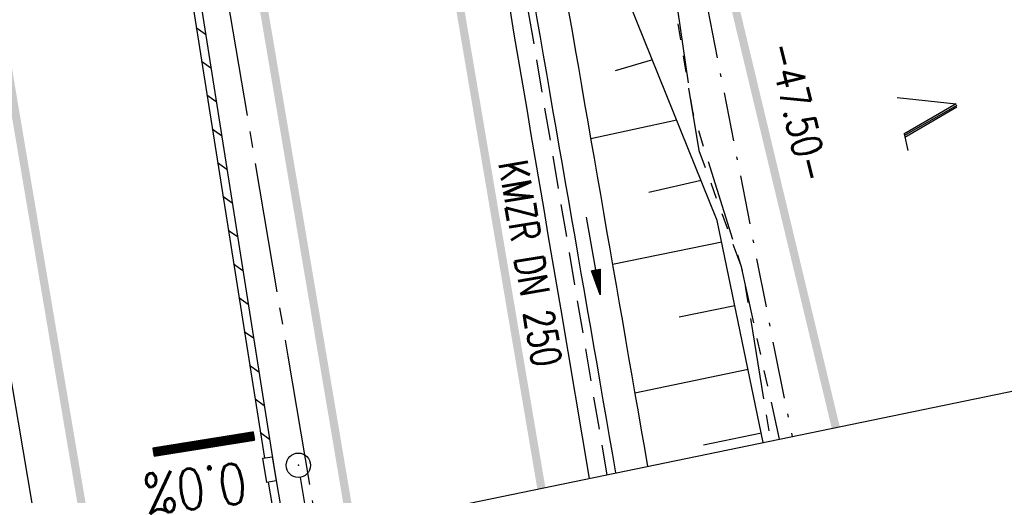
# Model space of a CAD drawing. Extents: x 447045 to 447634, y 442020 to 443192.
# Tile 26 of 82: x 447438 to 447499, y 442052 to 442082. Entities that reach past the tile are written whole.
import ezdxf
from ezdxf.enums import TextEntityAlignment as Align

# ---------------------------------------------------------------- set-up
doc = ezdxf.new("R2010")
doc.units = 0
doc.header["$LTSCALE"] = 2
doc.header["$MEASUREMENT"] = 0
for name, pattern in [('ACHSE', [5.5, 4, -0.5, 0.5, -0.5]), ('AUSGEZOGEN', [0]), ('BAB-FM2', [2.6, 1.5, -0.5, 0.1, -0.5]), ('GESTRICH-X2', [1.5, 1, -0.5]), ('PHANTOMX2', [5, 2.5, -0.5, 0.5, -0.5, 0.5, -0.5])]:
    doc.linetypes.add(name, pattern=pattern)
doc.layers.get('0').update_dxf_attribs({"linetype": 'AUSGEZOGEN'})
for name, color, linetype in [('207-ABSTAND', 8, 'AUSGEZOGEN'), ('207-GRENZL-BAB', 7, 'AUSGEZOGEN'), ('ACHSETOP', 250, 'ACHSE'), ('BAB_FM', 5, 'BAB-FM2'), ('BOESCHG', 250, 'AUSGEZOGEN'), ('FBRTOP', 250, 'AUSGEZOGEN'), ('GEF', 1, 'AUSGEZOGEN'), ('KANAL', 7, 'GESTRICH-X2'), ('Lichtwellenleiter COLT', 46, 'PHANTOMX2'), ('Lichtwellenleiter GLH', 46, 'PHANTOMX2'), ('MULDE', 250, 'AUSGEZOGEN'), ('PFEIL', 7, 'CONTINUOUS'), ('Planeinteilung', 250, 'CONTINUOUS'), ('SCHLITZRINNE', 200, 'AUSGEZOGEN'), ('SCHSYMBOL', 200, 'AUSGEZOGEN'), ('TEXTO', 4, 'CONTINUOUS'), ('WALD', 8, 'AUSGEZOGEN')]:
    doc.layers.add(name, color=color, linetype=linetype)
doc.styles.add('ROMANS', font='romans.shx', dxfattribs={"width": 0.8})

# ---------------------------------------------------------------- blocks, each defined once
blk = doc.blocks.new('*X39')
at = {"color": 0}
for p, q in [((75.476, 275.596), (75.966, 276.086)), ((75.476, 275.605), (75.957, 276.086)), ((75.476, 275.614), (75.948, 276.086)), ((75.476, 275.622), (75.939, 276.086)), ((75.476, 275.631), (75.93, 276.086)), ((75.476, 275.64), (75.921, 276.086)), ((75.476, 275.649), (75.913, 276.086)), ((75.476, 275.658), (75.904, 276.086)), ((75.476, 275.667), (75.895, 276.086)), ((75.476, 275.675), (75.886, 276.086)), ((75.476, 275.684), (75.877, 276.086)), ((75.476, 275.693), (75.868, 276.086)), ((75.476, 275.702), (75.86, 276.086)), ((75.476, 275.711), (75.851, 276.086)), ((75.476, 275.72), (75.842, 276.086)), ((75.476, 275.728), (75.833, 276.086)), ((75.476, 275.737), (75.824, 276.086)), ((75.476, 275.746), (75.815, 276.086)), ((75.476, 275.755), (75.807, 276.086)), ((75.476, 275.764), (75.798, 276.086)), ((75.476, 275.773), (75.789, 276.086)), ((75.476, 275.781), (75.78, 276.086)), ((75.476, 275.79), (75.771, 276.086)), ((75.476, 275.799), (75.762, 276.086)), ((75.476, 275.808), (75.754, 276.086)), ((75.476, 275.817), (75.745, 276.086)), ((75.476, 275.826), (75.736, 276.086)), ((75.476, 275.834), (75.727, 276.086)), ((75.476, 275.843), (75.718, 276.086)), ((75.476, 275.852), (75.709, 276.086)), ((75.476, 275.861), (75.7, 276.086)), ((75.476, 275.87), (75.692, 276.086)), ((75.476, 275.879), (75.683, 276.086)), ((75.476, 275.888), (75.674, 276.086)), ((75.476, 275.896), (75.665, 276.086)), ((75.476, 275.905), (75.656, 276.086)), ((75.476, 275.914), (75.647, 276.086)), ((75.476, 275.923), (75.639, 276.086)), ((75.476, 275.932), (75.63, 276.086)), ((75.476, 275.941), (75.621, 276.086)), ((75.476, 275.949), (75.612, 276.086)), ((75.476, 275.958), (75.603, 276.086)), ((75.476, 275.967), (75.594, 276.086)), ((75.476, 275.976), (75.586, 276.086)), ((75.476, 275.985), (75.577, 276.086)), ((75.476, 275.994), (75.568, 276.086)), ((75.476, 276.002), (75.559, 276.086)), ((75.476, 276.011), (75.55, 276.086)), ((75.476, 276.02), (75.541, 276.086)), ((75.476, 276.029), (75.533, 276.086)), ((75.476, 276.038), (75.524, 276.086)), ((75.476, 276.047), (75.515, 276.086)), ((75.476, 276.055), (75.506, 276.086)), ((75.476, 276.064), (75.497, 276.086)), ((75.476, 276.073), (75.488, 276.086)), ((75.476, 275.587), (75.973, 276.084)), ((75.476, 275.578), (75.973, 276.075)), ((75.476, 275.569), (75.973, 276.067)), ((75.476, 275.56), (75.973, 276.058)), ((75.476, 275.552), (75.973, 276.049)), ((75.476, 275.543), (75.973, 276.04)), ((75.476, 275.534), (75.973, 276.031)), ((75.476, 275.525), (75.973, 276.022)), ((75.476, 275.516), (75.973, 276.014)), ((75.476, 275.507), (75.973, 276.005)), ((75.476, 275.499), (75.973, 275.996)), ((75.476, 275.49), (75.973, 275.987)), ((75.476, 275.481), (75.973, 275.978)), ((75.476, 275.472), (75.973, 275.969)), ((75.476, 275.463), (75.973, 275.961)), ((75.476, 275.454), (75.973, 275.952)), ((75.476, 275.446), (75.973, 275.943)), ((75.476, 275.437), (75.973, 275.934)), ((75.476, 275.428), (75.973, 275.925)), ((75.476, 275.419), (75.973, 275.916)), ((75.476, 275.41), (75.973, 275.907)), ((75.476, 275.401), (75.973, 275.899)), ((75.476, 275.393), (75.973, 275.89)), ((75.476, 275.384), (75.973, 275.881)), ((75.476, 275.375), (75.973, 275.872)), ((75.476, 275.366), (75.973, 275.863)), ((75.476, 275.357), (75.973, 275.854)), ((75.476, 275.348), (75.973, 275.846)), ((75.476, 275.34), (75.973, 275.837)), ((75.476, 275.331), (75.973, 275.828)), ((75.476, 275.322), (75.973, 275.819)), ((75.476, 275.313), (75.973, 275.81)), ((75.476, 275.304), (75.973, 275.801)), ((75.476, 275.295), (75.973, 275.793)), ((75.476, 275.286), (75.973, 275.784)), ((75.476, 275.278), (75.973, 275.775)), ((75.476, 275.269), (75.973, 275.766)), ((75.476, 275.26), (75.973, 275.757)), ((75.476, 275.251), (75.973, 275.748)), ((75.476, 275.242), (75.973, 275.74)), ((75.476, 275.233), (75.973, 275.731)), ((75.476, 275.225), (75.973, 275.722)), ((75.476, 275.216), (75.973, 275.713)), ((75.476, 275.207), (75.973, 275.704)), ((75.476, 275.198), (75.973, 275.695)), ((75.476, 275.189), (75.973, 275.687)), ((75.476, 275.18), (75.973, 275.678)), ((75.476, 275.172), (75.973, 275.669)), ((75.476, 275.163), (75.973, 275.66)), ((75.476, 275.154), (75.973, 275.651)), ((75.476, 275.145), (75.973, 275.642)), ((75.476, 275.136), (75.973, 275.633)), ((75.476, 275.127), (75.973, 275.625)), ((75.476, 275.119), (75.973, 275.616)), ((75.476, 275.11), (75.973, 275.607)), ((75.476, 275.101), (75.973, 275.598)), ((75.476, 275.092), (75.973, 275.589)), ((75.476, 275.083), (75.973, 275.58)), ((75.476, 275.074), (75.973, 275.572)), ((75.476, 275.066), (75.973, 275.563)), ((75.476, 275.057), (75.973, 275.554)), ((75.476, 275.048), (75.973, 275.545)), ((75.476, 275.039), (75.973, 275.536)), ((75.476, 275.03), (75.973, 275.527)), ((75.476, 275.021), (75.973, 275.519)), ((75.476, 275.012), (75.973, 275.51)), ((75.476, 275.004), (75.973, 275.501)), ((75.476, 274.995), (75.973, 275.492)), ((75.476, 274.986), (75.973, 275.483)), ((75.476, 274.977), (75.973, 275.474)), ((75.476, 274.968), (75.973, 275.466)), ((75.476, 274.959), (75.973, 275.457)), ((75.476, 274.951), (75.973, 275.448)), ((75.476, 274.942), (75.973, 275.439)), ((75.476, 274.933), (75.973, 275.43)), ((75.476, 274.924), (75.973, 275.421)), ((75.476, 274.915), (75.973, 275.413)), ((75.476, 274.906), (75.973, 275.404)), ((75.476, 274.898), (75.973, 275.395)), ((75.476, 274.889), (75.973, 275.386)), ((75.476, 274.88), (75.973, 275.377)), ((75.476, 274.871), (75.973, 275.368)), ((75.476, 274.862), (75.973, 275.359)), ((75.476, 274.853), (75.973, 275.351)), ((75.476, 274.845), (75.973, 275.342)), ((75.476, 274.836), (75.973, 275.333)), ((75.476, 274.827), (75.973, 275.324)), ((75.476, 274.818), (75.973, 275.315)), ((75.476, 274.809), (75.973, 275.306)), ((75.476, 274.8), (75.973, 275.298)), ((75.476, 274.792), (75.973, 275.289)), ((75.476, 274.783), (75.973, 275.28)), ((75.476, 274.774), (75.973, 275.271)), ((75.476, 274.765), (75.973, 275.262)), ((75.476, 274.756), (75.973, 275.253)), ((75.476, 274.747), (75.973, 275.245)), ((75.476, 274.738), (75.973, 275.236)), ((75.476, 274.73), (75.973, 275.227)), ((75.476, 274.721), (75.973, 275.218)), ((75.476, 274.712), (75.973, 275.209)), ((75.476, 274.703), (75.973, 275.2)), ((75.476, 274.694), (75.973, 275.192)), ((75.476, 274.685), (75.973, 275.183)), ((75.476, 274.677), (75.973, 275.174)), ((75.476, 274.668), (75.973, 275.165)), ((75.476, 274.659), (75.973, 275.156)), ((75.476, 274.65), (75.973, 275.147)), ((75.476, 274.641), (75.973, 275.139)), ((75.476, 274.632), (75.973, 275.13)), ((75.476, 274.624), (75.973, 275.121)), ((75.476, 274.615), (75.973, 275.112)), ((75.476, 274.606), (75.973, 275.103)), ((75.476, 274.597), (75.973, 275.094)), ((75.476, 274.588), (75.973, 275.085)), ((75.476, 274.579), (75.973, 275.077)), ((75.476, 274.571), (75.973, 275.068)), ((75.476, 274.562), (75.973, 275.059)), ((75.476, 274.553), (75.973, 275.05)), ((75.476, 274.544), (75.973, 275.041)), ((75.476, 274.535), (75.973, 275.032)), ((75.476, 274.526), (75.973, 275.024)), ((75.476, 274.518), (75.973, 275.015)), ((75.476, 274.509), (75.973, 275.006)), ((75.476, 274.5), (75.973, 274.997)), ((75.476, 274.491), (75.973, 274.988)), ((75.476, 274.482), (75.973, 274.979)), ((75.476, 274.473), (75.973, 274.971)), ((75.476, 274.464), (75.973, 274.962)), ((75.476, 274.456), (75.973, 274.953)), ((75.476, 274.447), (75.973, 274.944)), ((75.476, 274.438), (75.973, 274.935)), ((75.476, 274.429), (75.973, 274.926)), ((75.476, 274.42), (75.973, 274.918)), ((75.476, 274.411), (75.973, 274.909)), ((75.476, 274.403), (75.973, 274.9)), ((75.476, 274.394), (75.973, 274.891)), ((75.476, 274.385), (75.973, 274.882)), ((75.476, 274.376), (75.973, 274.873)), ((75.476, 274.367), (75.973, 274.865)), ((75.476, 274.358), (75.973, 274.856)), ((75.476, 274.35), (75.973, 274.847)), ((75.476, 274.341), (75.973, 274.838)), ((75.476, 274.332), (75.973, 274.829)), ((75.476, 274.323), (75.973, 274.82)), ((75.476, 274.314), (75.973, 274.811)), ((75.476, 274.305), (75.973, 274.803)), ((75.476, 274.297), (75.973, 274.794)), ((75.476, 274.288), (75.973, 274.785)), ((75.476, 274.279), (75.973, 274.776)), ((75.476, 274.27), (75.973, 274.767)), ((75.476, 274.261), (75.973, 274.758)), ((75.476, 274.252), (75.973, 274.75)), ((75.476, 274.243), (75.973, 274.741)), ((75.476, 274.235), (75.973, 274.732)), ((75.476, 274.226), (75.973, 274.723)), ((75.476, 274.217), (75.973, 274.714)), ((75.476, 274.208), (75.973, 274.705)), ((75.476, 274.199), (75.973, 274.697)), ((75.476, 274.19), (75.973, 274.688)), ((75.476, 274.182), (75.973, 274.679)), ((75.476, 274.173), (75.973, 274.67)), ((75.476, 274.164), (75.973, 274.661)), ((75.476, 274.155), (75.973, 274.652)), ((75.476, 274.146), (75.973, 274.644)), ((75.476, 274.137), (75.973, 274.635)), ((75.476, 274.129), (75.973, 274.626)), ((75.476, 274.12), (75.973, 274.617)), ((75.476, 274.111), (75.973, 274.608)), ((75.476, 274.102), (75.973, 274.599)), ((75.476, 274.093), (75.973, 274.59)), ((75.476, 274.084), (75.973, 274.582)), ((75.476, 274.076), (75.973, 274.573)), ((75.476, 274.067), (75.973, 274.564)), ((75.476, 274.058), (75.973, 274.555)), ((75.476, 274.049), (75.973, 274.546)), ((75.476, 274.04), (75.973, 274.537)), ((75.476, 274.031), (75.973, 274.529)), ((75.476, 274.023), (75.973, 274.52)), ((75.476, 274.014), (75.973, 274.511)), ((75.476, 274.005), (75.973, 274.502)), ((75.476, 273.996), (75.973, 274.493)), ((75.476, 273.987), (75.973, 274.484)), ((75.476, 273.978), (75.973, 274.476)), ((75.476, 273.969), (75.973, 274.467)), ((75.476, 273.961), (75.973, 274.458)), ((75.476, 273.952), (75.973, 274.449)), ((75.476, 273.943), (75.973, 274.44)), ((75.476, 273.934), (75.973, 274.431)), ((75.476, 273.925), (75.973, 274.423)), ((75.476, 273.916), (75.973, 274.414)), ((75.476, 273.908), (75.973, 274.405)), ((75.476, 273.899), (75.973, 274.396)), ((75.476, 273.89), (75.973, 274.387)), ((75.476, 273.881), (75.973, 274.378)), ((75.476, 273.872), (75.973, 274.37)), ((75.476, 273.863), (75.973, 274.361)), ((75.476, 273.855), (75.973, 274.352)), ((75.476, 273.846), (75.973, 274.343)), ((75.476, 273.837), (75.973, 274.334)), ((75.476, 273.828), (75.973, 274.325)), ((75.476, 273.819), (75.973, 274.316)), ((75.476, 273.81), (75.973, 274.308)), ((75.476, 273.802), (75.973, 274.299)), ((75.476, 273.793), (75.973, 274.29)), ((75.476, 273.784), (75.973, 274.281)), ((75.476, 273.775), (75.973, 274.272)), ((75.476, 273.766), (75.973, 274.263)), ((75.476, 273.757), (75.973, 274.255)), ((75.476, 273.749), (75.973, 274.246)), ((75.476, 273.74), (75.973, 274.237)), ((75.476, 273.731), (75.973, 274.228)), ((75.476, 273.722), (75.973, 274.219)), ((75.476, 273.713), (75.973, 274.21)), ((75.476, 273.704), (75.973, 274.202)), ((75.476, 273.695), (75.973, 274.193)), ((75.476, 273.687), (75.973, 274.184)), ((75.476, 273.678), (75.973, 274.175)), ((75.476, 273.669), (75.973, 274.166)), ((75.476, 273.66), (75.973, 274.157)), ((75.476, 273.651), (75.973, 274.149)), ((75.476, 273.642), (75.973, 274.14)), ((75.476, 273.634), (75.973, 274.131)), ((75.476, 273.625), (75.973, 274.122)), ((75.476, 273.616), (75.973, 274.113)), ((75.476, 273.607), (75.973, 274.104)), ((75.476, 273.598), (75.973, 274.096)), ((75.476, 273.589), (75.973, 274.087)), ((75.476, 273.581), (75.973, 274.078)), ((75.476, 273.572), (75.973, 274.069)), ((75.476, 273.563), (75.973, 274.06)), ((75.476, 273.554), (75.973, 274.051)), ((75.476, 273.545), (75.973, 274.042)), ((75.476, 273.536), (75.973, 274.034)), ((75.476, 273.528), (75.973, 274.025)), ((75.476, 273.519), (75.973, 274.016)), ((75.476, 273.51), (75.973, 274.007)), ((75.476, 273.501), (75.973, 273.998)), ((75.476, 273.492), (75.973, 273.989)), ((75.476, 273.483), (75.973, 273.981)), ((75.476, 273.475), (75.973, 273.972)), ((75.476, 273.466), (75.973, 273.963)), ((75.476, 273.457), (75.973, 273.954)), ((75.476, 273.448), (75.973, 273.945)), ((75.476, 273.439), (75.973, 273.936)), ((75.476, 273.43), (75.973, 273.928)), ((75.476, 273.421), (75.973, 273.919)), ((75.476, 273.413), (75.973, 273.91)), ((75.476, 273.404), (75.973, 273.901)), ((75.476, 273.395), (75.973, 273.892)), ((75.476, 273.386), (75.973, 273.883)), ((75.476, 273.377), (75.973, 273.875)), ((75.476, 273.368), (75.973, 273.866)), ((75.476, 273.36), (75.973, 273.857)), ((75.476, 273.351), (75.973, 273.848)), ((75.476, 273.342), (75.973, 273.839)), ((75.476, 273.333), (75.973, 273.83)), ((75.476, 273.324), (75.973, 273.822)), ((75.476, 273.315), (75.973, 273.813)), ((75.476, 273.307), (75.973, 273.804)), ((75.476, 273.298), (75.973, 273.795)), ((75.476, 273.289), (75.973, 273.786)), ((75.476, 273.28), (75.973, 273.777)), ((75.476, 273.271), (75.973, 273.768)), ((75.476, 273.262), (75.973, 273.76)), ((75.476, 273.254), (75.973, 273.751)), ((75.476, 273.245), (75.973, 273.742)), ((75.476, 273.236), (75.973, 273.733)), ((75.476, 273.227), (75.973, 273.724)), ((75.476, 273.218), (75.973, 273.715)), ((75.476, 273.209), (75.973, 273.707)), ((75.476, 273.201), (75.973, 273.698)), ((75.476, 273.192), (75.973, 273.689)), ((75.476, 273.183), (75.973, 273.68)), ((75.476, 273.174), (75.973, 273.671)), ((75.476, 273.165), (75.973, 273.662)), ((75.476, 273.156), (75.973, 273.654)), ((75.476, 273.147), (75.973, 273.645)), ((75.476, 273.139), (75.973, 273.636)), ((75.476, 273.13), (75.973, 273.627)), ((75.476, 273.121), (75.973, 273.618)), ((75.476, 273.112), (75.973, 273.609)), ((75.476, 273.103), (75.973, 273.601)), ((75.476, 273.094), (75.973, 273.592)), ((75.476, 273.086), (75.973, 273.583)), ((75.476, 273.077), (75.973, 273.574)), ((75.476, 273.068), (75.973, 273.565)), ((75.476, 273.059), (75.973, 273.556)), ((75.476, 273.05), (75.973, 273.548)), ((75.476, 273.041), (75.973, 273.539)), ((75.476, 273.033), (75.973, 273.53)), ((75.476, 273.024), (75.973, 273.521)), ((75.476, 273.015), (75.973, 273.512)), ((75.476, 273.006), (75.973, 273.503)), ((75.476, 272.997), (75.973, 273.494)), ((75.476, 272.988), (75.973, 273.486)), ((75.476, 272.98), (75.973, 273.477)), ((75.476, 272.971), (75.973, 273.468)), ((75.476, 272.962), (75.973, 273.459)), ((75.476, 272.953), (75.973, 273.45)), ((75.476, 272.944), (75.973, 273.441)), ((75.476, 272.935), (75.973, 273.433)), ((75.476, 272.927), (75.973, 273.424)), ((75.476, 272.918), (75.973, 273.415)), ((75.476, 272.909), (75.973, 273.406)), ((75.476, 272.9), (75.973, 273.397)), ((75.476, 272.891), (75.973, 273.388)), ((75.476, 272.882), (75.973, 273.38)), ((75.476, 272.873), (75.973, 273.371)), ((75.476, 272.865), (75.973, 273.362)), ((75.476, 272.856), (75.973, 273.353)), ((75.476, 272.847), (75.973, 273.344)), ((75.476, 272.838), (75.973, 273.335)), ((75.476, 272.829), (75.973, 273.327)), ((75.476, 272.82), (75.973, 273.318)), ((75.476, 272.812), (75.973, 273.309)), ((75.476, 272.803), (75.973, 273.3)), ((75.476, 272.794), (75.973, 273.291)), ((75.476, 272.785), (75.973, 273.282)), ((75.476, 272.776), (75.973, 273.274)), ((75.476, 272.767), (75.973, 273.265)), ((75.476, 272.759), (75.973, 273.256)), ((75.476, 272.75), (75.973, 273.247)), ((75.476, 272.741), (75.973, 273.238)), ((75.476, 272.732), (75.973, 273.229)), ((75.476, 272.723), (75.973, 273.22)), ((75.476, 272.714), (75.973, 273.212)), ((75.476, 272.706), (75.973, 273.203)), ((75.476, 272.697), (75.973, 273.194)), ((75.476, 272.688), (75.973, 273.185)), ((75.476, 272.679), (75.973, 273.176)), ((75.476, 272.67), (75.973, 273.167)), ((75.476, 272.661), (75.973, 273.159)), ((75.476, 272.653), (75.973, 273.15)), ((75.476, 272.644), (75.973, 273.141)), ((75.476, 272.635), (75.973, 273.132)), ((75.476, 272.626), (75.973, 273.123)), ((75.476, 272.617), (75.973, 273.114)), ((75.476, 272.608), (75.973, 273.106)), ((75.476, 272.599), (75.973, 273.097)), ((75.476, 272.591), (75.973, 273.088)), ((75.476, 272.582), (75.973, 273.079)), ((75.476, 272.573), (75.973, 273.07)), ((75.476, 272.564), (75.973, 273.061)), ((75.476, 272.555), (75.973, 273.053)), ((75.476, 272.546), (75.973, 273.044)), ((75.476, 272.538), (75.973, 273.035)), ((75.476, 272.529), (75.973, 273.026)), ((75.476, 272.52), (75.973, 273.017)), ((75.476, 272.511), (75.973, 273.008)), ((75.476, 272.502), (75.973, 273)), ((75.476, 272.493), (75.973, 272.991)), ((75.476, 272.485), (75.973, 272.982)), ((75.476, 272.476), (75.973, 272.973)), ((75.476, 272.467), (75.973, 272.964)), ((75.476, 272.458), (75.973, 272.955)), ((75.476, 272.449), (75.973, 272.946)), ((75.476, 272.44), (75.973, 272.938)), ((75.476, 272.432), (75.973, 272.929)), ((75.476, 272.423), (75.973, 272.92)), ((75.476, 272.414), (75.973, 272.911)), ((75.476, 272.405), (75.973, 272.902)), ((75.476, 272.396), (75.973, 272.893)), ((75.476, 272.387), (75.973, 272.885)), ((75.476, 272.379), (75.973, 272.876)), ((75.476, 272.37), (75.973, 272.867)), ((75.476, 272.361), (75.973, 272.858)), ((75.476, 272.352), (75.973, 272.849)), ((75.476, 272.343), (75.973, 272.84)), ((75.476, 272.334), (75.973, 272.832)), ((75.476, 272.325), (75.973, 272.823)), ((75.476, 272.317), (75.973, 272.814)), ((75.476, 272.308), (75.973, 272.805)), ((75.476, 272.299), (75.973, 272.796)), ((75.476, 272.29), (75.973, 272.787)), ((75.476, 272.281), (75.973, 272.779)), ((75.476, 272.272), (75.973, 272.77)), ((75.476, 272.264), (75.973, 272.761)), ((75.476, 272.255), (75.973, 272.752)), ((75.476, 272.246), (75.973, 272.743)), ((75.476, 272.237), (75.973, 272.734)), ((75.476, 272.228), (75.973, 272.726)), ((75.476, 272.219), (75.973, 272.717)), ((75.476, 272.211), (75.973, 272.708)), ((75.476, 272.202), (75.973, 272.699)), ((75.476, 272.193), (75.973, 272.69)), ((75.476, 272.184), (75.973, 272.681)), ((75.476, 272.175), (75.973, 272.672)), ((75.476, 272.166), (75.973, 272.664)), ((75.476, 272.158), (75.973, 272.655)), ((75.476, 272.149), (75.973, 272.646)), ((75.476, 272.14), (75.973, 272.637)), ((75.476, 272.131), (75.973, 272.628)), ((75.476, 272.122), (75.973, 272.619)), ((75.476, 272.113), (75.973, 272.611)), ((75.476, 272.104), (75.973, 272.602)), ((75.476, 272.096), (75.973, 272.593)), ((75.476, 272.087), (75.973, 272.584)), ((75.476, 272.078), (75.973, 272.575)), ((75.476, 272.069), (75.973, 272.566)), ((75.476, 272.06), (75.973, 272.558)), ((75.476, 272.051), (75.973, 272.549)), ((75.476, 272.043), (75.973, 272.54)), ((75.476, 272.034), (75.973, 272.531)), ((75.476, 272.025), (75.973, 272.522)), ((75.476, 272.016), (75.973, 272.513)), ((75.476, 272.007), (75.973, 272.505)), ((75.476, 271.998), (75.973, 272.496)), ((75.476, 271.99), (75.973, 272.487)), ((75.476, 271.981), (75.973, 272.478)), ((75.476, 271.972), (75.973, 272.469)), ((75.476, 271.963), (75.973, 272.46)), ((75.476, 271.954), (75.973, 272.452)), ((75.476, 271.945), (75.973, 272.443)), ((75.476, 271.937), (75.973, 272.434)), ((75.476, 271.928), (75.973, 272.425)), ((75.476, 271.919), (75.973, 272.416)), ((75.476, 271.91), (75.973, 272.407)), ((75.476, 271.901), (75.973, 272.398)), ((75.476, 271.892), (75.973, 272.39)), ((75.476, 271.884), (75.973, 272.381)), ((75.476, 271.875), (75.973, 272.372)), ((75.476, 271.866), (75.973, 272.363)), ((75.476, 271.857), (75.973, 272.354)), ((75.476, 271.848), (75.973, 272.345)), ((75.476, 271.839), (75.973, 272.337)), ((75.476, 271.83), (75.973, 272.328)), ((75.476, 271.822), (75.973, 272.319)), ((75.476, 271.813), (75.973, 272.31)), ((75.476, 271.804), (75.973, 272.301)), ((75.476, 271.795), (75.973, 272.292)), ((75.476, 271.786), (75.973, 272.284)), ((75.476, 271.777), (75.973, 272.275)), ((75.476, 271.769), (75.973, 272.266)), ((75.476, 271.76), (75.973, 272.257)), ((75.476, 271.751), (75.973, 272.248)), ((75.476, 271.742), (75.973, 272.239)), ((75.476, 271.733), (75.973, 272.231)), ((75.476, 271.724), (75.973, 272.222)), ((75.476, 271.716), (75.973, 272.213)), ((75.476, 271.707), (75.973, 272.204)), ((75.476, 271.698), (75.973, 272.195)), ((75.476, 271.689), (75.973, 272.186)), ((75.476, 271.68), (75.973, 272.177)), ((75.476, 271.671), (75.973, 272.169)), ((75.476, 271.663), (75.973, 272.16)), ((75.476, 271.654), (75.973, 272.151)), ((75.476, 271.645), (75.973, 272.142)), ((75.476, 271.636), (75.973, 272.133)), ((75.476, 271.627), (75.973, 272.124)), ((75.476, 271.618), (75.973, 272.116)), ((75.476, 271.61), (75.973, 272.107)), ((75.476, 271.601), (75.973, 272.098)), ((75.476, 271.592), (75.973, 272.089)), ((75.476, 271.583), (75.973, 272.08)), ((75.476, 271.574), (75.973, 272.071)), ((75.476, 271.565), (75.973, 272.063)), ((75.476, 271.556), (75.973, 272.054)), ((75.476, 271.548), (75.973, 272.045)), ((75.476, 271.539), (75.973, 272.036)), ((75.476, 271.53), (75.973, 272.027)), ((75.476, 271.521), (75.973, 272.018)), ((75.476, 271.512), (75.973, 272.01)), ((75.476, 271.503), (75.973, 272.001)), ((75.476, 271.495), (75.973, 271.992)), ((75.476, 271.486), (75.973, 271.983)), ((75.476, 271.477), (75.973, 271.974)), ((75.476, 271.468), (75.973, 271.965)), ((75.476, 271.459), (75.973, 271.957)), ((75.476, 271.45), (75.973, 271.948)), ((75.476, 271.442), (75.973, 271.939)), ((75.476, 271.433), (75.973, 271.93)), ((75.476, 271.424), (75.973, 271.921)), ((75.476, 271.415), (75.973, 271.912)), ((75.476, 271.406), (75.973, 271.903)), ((75.476, 271.397), (75.973, 271.895)), ((75.476, 271.389), (75.973, 271.886)), ((75.476, 271.38), (75.973, 271.877)), ((75.476, 271.371), (75.973, 271.868)), ((75.476, 271.362), (75.973, 271.859)), ((75.476, 271.353), (75.973, 271.85)), ((75.476, 271.344), (75.973, 271.842)), ((75.476, 271.336), (75.973, 271.833)), ((75.476, 271.327), (75.973, 271.824)), ((75.476, 271.318), (75.973, 271.815)), ((75.476, 271.309), (75.973, 271.806)), ((75.476, 271.3), (75.973, 271.797)), ((75.476, 271.291), (75.973, 271.789)), ((75.476, 271.282), (75.973, 271.78)), ((75.476, 271.274), (75.973, 271.771)), ((75.476, 271.265), (75.973, 271.762)), ((75.476, 271.256), (75.973, 271.753)), ((75.476, 271.247), (75.973, 271.744)), ((75.476, 271.238), (75.973, 271.736)), ((75.476, 271.229), (75.973, 271.727)), ((75.476, 271.221), (75.973, 271.718)), ((75.476, 271.212), (75.973, 271.709)), ((75.476, 271.203), (75.973, 271.7)), ((75.476, 271.194), (75.973, 271.691)), ((75.476, 271.185), (75.973, 271.683)), ((75.476, 271.176), (75.973, 271.674)), ((75.476, 271.168), (75.973, 271.665)), ((75.476, 271.159), (75.973, 271.656)), ((75.476, 271.15), (75.973, 271.647)), ((75.476, 271.141), (75.973, 271.638)), ((75.476, 271.132), (75.973, 271.629)), ((75.476, 271.123), (75.973, 271.621)), ((75.476, 271.115), (75.973, 271.612)), ((75.476, 271.106), (75.973, 271.603)), ((75.476, 271.097), (75.973, 271.594)), ((75.476, 271.088), (75.973, 271.585)), ((75.476, 271.079), (75.973, 271.576)), ((75.476, 271.07), (75.973, 271.568)), ((75.476, 271.062), (75.973, 271.559)), ((75.476, 271.053), (75.973, 271.55)), ((75.476, 271.044), (75.973, 271.541)), ((75.476, 271.035), (75.973, 271.532)), ((75.476, 271.026), (75.973, 271.523)), ((75.476, 271.017), (75.973, 271.515)), ((75.476, 271.008), (75.973, 271.506)), ((75.476, 271), (75.973, 271.497)), ((75.476, 270.991), (75.973, 271.488)), ((75.476, 270.982), (75.973, 271.479)), ((75.476, 270.973), (75.973, 271.47)), ((75.476, 270.964), (75.973, 271.462)), ((75.476, 270.955), (75.973, 271.453)), ((75.476, 270.947), (75.973, 271.444)), ((75.476, 270.938), (75.973, 271.435)), ((75.476, 270.929), (75.973, 271.426)), ((75.476, 270.92), (75.973, 271.417)), ((75.476, 270.911), (75.973, 271.409)), ((75.476, 270.902), (75.973, 271.4)), ((75.476, 270.894), (75.973, 271.391)), ((75.476, 270.885), (75.973, 271.382)), ((75.476, 270.876), (75.973, 271.373)), ((75.476, 270.867), (75.973, 271.364)), ((75.476, 270.858), (75.973, 271.355)), ((75.476, 270.849), (75.973, 271.347)), ((75.476, 270.841), (75.973, 271.338)), ((75.476, 270.832), (75.973, 271.329)), ((75.476, 270.823), (75.973, 271.32)), ((75.476, 270.814), (75.973, 271.311)), ((75.476, 270.805), (75.973, 271.302)), ((75.476, 270.796), (75.973, 271.294)), ((75.476, 270.788), (75.973, 271.285)), ((75.476, 270.779), (75.973, 271.276)), ((75.476, 270.77), (75.973, 271.267)), ((75.476, 270.761), (75.973, 271.258)), ((75.476, 270.752), (75.973, 271.249)), ((75.476, 270.743), (75.973, 271.241)), ((75.476, 270.734), (75.973, 271.232)), ((75.476, 270.726), (75.973, 271.223)), ((75.476, 270.717), (75.973, 271.214)), ((75.476, 270.708), (75.973, 271.205)), ((75.476, 270.699), (75.973, 271.196)), ((75.476, 270.69), (75.973, 271.188)), ((75.476, 270.681), (75.973, 271.179)), ((75.476, 270.673), (75.973, 271.17)), ((75.476, 270.664), (75.973, 271.161)), ((75.476, 270.655), (75.973, 271.152)), ((75.476, 270.646), (75.973, 271.143)), ((75.476, 270.637), (75.973, 271.135)), ((75.476, 270.628), (75.973, 271.126)), ((75.476, 270.62), (75.973, 271.117)), ((75.476, 270.611), (75.973, 271.108)), ((75.476, 270.602), (75.973, 271.099)), ((75.476, 270.593), (75.973, 271.09)), ((75.476, 270.584), (75.973, 271.081)), ((75.476, 270.575), (75.973, 271.073)), ((75.476, 270.567), (75.973, 271.064)), ((75.476, 270.558), (75.973, 271.055)), ((75.476, 270.549), (75.973, 271.046)), ((75.476, 270.54), (75.973, 271.037)), ((75.476, 270.531), (75.973, 271.028)), ((75.476, 270.522), (75.973, 271.02)), ((75.476, 270.514), (75.973, 271.011)), ((75.476, 270.505), (75.973, 271.002)), ((75.476, 270.496), (75.973, 270.993)), ((75.476, 270.487), (75.973, 270.984)), ((75.476, 270.478), (75.973, 270.975)), ((75.476, 270.469), (75.973, 270.967)), ((75.476, 270.46), (75.973, 270.958)), ((75.476, 270.452), (75.973, 270.949)), ((75.476, 270.443), (75.973, 270.94)), ((75.476, 270.434), (75.973, 270.931)), ((75.476, 270.425), (75.973, 270.922)), ((75.476, 270.416), (75.973, 270.914)), ((75.476, 270.407), (75.973, 270.905)), ((75.476, 270.399), (75.973, 270.896)), ((75.476, 270.39), (75.973, 270.887)), ((75.476, 270.381), (75.973, 270.878)), ((75.476, 270.372), (75.973, 270.869)), ((75.476, 270.363), (75.973, 270.861)), ((75.476, 270.354), (75.973, 270.852)), ((75.476, 270.346), (75.973, 270.843)), ((75.476, 270.337), (75.973, 270.834)), ((75.476, 270.328), (75.973, 270.825)), ((75.476, 270.319), (75.973, 270.816)), ((75.476, 270.31), (75.973, 270.807)), ((75.476, 270.301), (75.973, 270.799)), ((75.476, 270.293), (75.973, 270.79)), ((75.476, 270.284), (75.973, 270.781)), ((75.476, 270.275), (75.973, 270.772)), ((75.476, 270.266), (75.973, 270.763)), ((75.476, 270.257), (75.973, 270.754)), ((75.476, 270.248), (75.973, 270.746)), ((75.476, 270.24), (75.973, 270.737)), ((75.476, 270.231), (75.973, 270.728)), ((75.476, 270.222), (75.973, 270.719)), ((75.476, 270.213), (75.973, 270.71)), ((75.476, 270.204), (75.973, 270.701)), ((75.476, 270.195), (75.973, 270.693)), ((75.476, 270.186), (75.973, 270.684)), ((75.476, 270.178), (75.973, 270.675)), ((75.476, 270.169), (75.973, 270.666)), ((75.476, 270.16), (75.973, 270.657)), ((75.476, 270.151), (75.973, 270.648)), ((75.476, 270.142), (75.973, 270.64)), ((75.476, 270.133), (75.973, 270.631)), ((75.476, 270.125), (75.973, 270.622)), ((75.476, 270.116), (75.973, 270.613)), ((75.476, 270.107), (75.973, 270.604)), ((75.476, 270.098), (75.973, 270.595)), ((75.476, 270.089), (75.973, 270.587)), ((75.476, 270.08), (75.973, 270.578)), ((75.476, 270.072), (75.973, 270.569)), ((75.476, 270.063), (75.973, 270.56)), ((75.476, 270.054), (75.973, 270.551)), ((75.476, 270.045), (75.973, 270.542)), ((75.476, 270.036), (75.973, 270.533)), ((75.476, 270.027), (75.973, 270.525)), ((75.476, 270.019), (75.973, 270.516)), ((75.476, 270.01), (75.973, 270.507)), ((75.476, 270.001), (75.973, 270.498)), ((75.476, 269.992), (75.973, 270.489)), ((75.476, 269.983), (75.973, 270.48)), ((75.476, 269.974), (75.973, 270.472)), ((75.476, 269.966), (75.973, 270.463)), ((75.476, 269.957), (75.973, 270.454)), ((75.476, 269.948), (75.973, 270.445)), ((75.476, 269.939), (75.973, 270.436)), ((75.476, 269.93), (75.973, 270.427)), ((75.476, 269.921), (75.973, 270.419)), ((75.476, 269.912), (75.973, 270.41)), ((75.476, 269.904), (75.973, 270.401)), ((75.476, 269.895), (75.973, 270.392)), ((75.476, 269.886), (75.973, 270.383)), ((75.476, 269.877), (75.973, 270.374)), ((75.476, 269.868), (75.973, 270.366)), ((75.476, 269.859), (75.973, 270.357)), ((75.476, 269.851), (75.973, 270.348)), ((75.476, 269.833), (75.973, 270.33)), ((75.488, 269.836), (75.973, 270.321)), ((75.496, 269.836), (75.973, 270.313)), ((75.505, 269.836), (75.973, 270.304)), ((75.514, 269.836), (75.973, 270.295)), ((75.523, 269.836), (75.973, 270.286)), ((75.532, 269.836), (75.973, 270.277)), ((75.541, 269.836), (75.973, 270.268)), ((75.549, 269.836), (75.973, 270.259)), ((75.558, 269.836), (75.973, 270.251)), ((75.567, 269.836), (75.973, 270.242)), ((75.576, 269.836), (75.973, 270.233)), ((75.585, 269.836), (75.973, 270.224)), ((75.594, 269.836), (75.973, 270.215)), ((75.602, 269.836), (75.973, 270.206)), ((75.611, 269.836), (75.973, 270.198)), ((75.62, 269.836), (75.973, 270.189)), ((75.629, 269.836), (75.973, 270.18)), ((75.638, 269.836), (75.973, 270.171)), ((75.647, 269.836), (75.973, 270.162)), ((75.655, 269.836), (75.973, 270.153)), ((75.664, 269.836), (75.973, 270.145)), ((75.673, 269.836), (75.973, 270.136)), ((75.682, 269.836), (75.973, 270.127)), ((75.691, 269.836), (75.973, 270.118)), ((75.7, 269.836), (75.973, 270.109)), ((75.709, 269.836), (75.973, 270.1)), ((75.717, 269.836), (75.973, 270.092)), ((75.726, 269.836), (75.973, 270.083)), ((75.735, 269.836), (75.973, 270.074)), ((75.744, 269.836), (75.973, 270.065)), ((75.753, 269.836), (75.973, 270.056)), ((75.762, 269.836), (75.973, 270.047)), ((75.77, 269.836), (75.973, 270.038)), ((75.779, 269.836), (75.973, 270.03)), ((75.788, 269.836), (75.973, 270.021)), ((75.797, 269.836), (75.973, 270.012)), ((75.806, 269.836), (75.973, 270.003)), ((75.815, 269.836), (75.973, 269.994)), ((75.823, 269.836), (75.973, 269.985)), ((75.832, 269.836), (75.973, 269.977)), ((75.841, 269.836), (75.973, 269.968)), ((75.85, 269.836), (75.973, 269.959)), ((75.859, 269.836), (75.973, 269.95)), ((75.868, 269.836), (75.973, 269.941)), ((75.876, 269.836), (75.973, 269.932)), ((75.885, 269.836), (75.973, 269.924)), ((75.894, 269.836), (75.973, 269.915)), ((75.903, 269.836), (75.973, 269.906)), ((75.912, 269.836), (75.973, 269.897)), ((75.921, 269.836), (75.973, 269.888)), ((75.93, 269.836), (75.973, 269.879)), ((75.938, 269.836), (75.973, 269.871)), ((75.947, 269.836), (75.973, 269.862)), ((75.956, 269.836), (75.973, 269.853)), ((75.965, 269.836), (75.973, 269.844))]:
    blk.add_line(p, q, dxfattribs=at)
blk = doc.blocks.new('NUGEF')
blk.add_lwpolyline([(0.511, -0.007), (0.511, 6.243), (0.014, 6.243), (0.014, -0.007)], close=True)
blk.add_blockref('*X39', (-75.462, -269.843))
blk = doc.blocks.new('1135297')
blk.add_line((1135, 0), (1135, 297))
blk = doc.blocks.new('GST')
at = {"color": 0}
blk.add_circle((0, 0), 0.75, dxfattribs=at)
blk.add_point((0, 0), dxfattribs=at)
blk = doc.blocks.new('NW')
at = {"color": 0}
for p, q in [((-1.088, 0), (-0.024, 3.474)), ((-0.024, 3.474), (1.193, -0.023)), ((0.077, 3.499), (1.294, 0.003)), ((0.189, 3.489), (1.406, -0.007)), ((1.177, -0.007), (2.227, 0.023))]:
    blk.add_line(p, q, dxfattribs=at)
blk = doc.blocks.new('PFEIL2')
at = {"color": 0}
for p, q in [((0.88, 0.002), (-2.401, -0.012)), ((0.881, -0.271), (0.879, 0.276)), ((0.879, 0.276), (2.429, 0.009)), ((0.911, 0.27), (0.879, 0.265)), ((0.965, 0.261), (0.879, 0.246)), ((1.019, 0.252), (0.879, 0.228)), ((1.073, 0.242), (0.879, 0.209)), ((1.127, 0.233), (0.879, 0.191)), ((1.181, 0.224), (0.879, 0.172)), ((1.235, 0.214), (0.879, 0.154)), ((1.289, 0.205), (0.879, 0.135)), ((1.343, 0.196), (0.879, 0.117)), ((1.397, 0.187), (0.879, 0.098)), ((1.451, 0.177), (0.879, 0.08)), ((1.505, 0.168), (0.879, 0.061)), ((1.559, 0.159), (0.88, 0.043)), ((1.613, 0.149), (0.88, 0.024)), ((1.668, 0.14), (0.88, 0.006)), ((1.722, 0.131), (0.88, -0.013)), ((1.776, 0.121), (0.88, -0.031)), ((1.83, 0.112), (0.88, -0.05)), ((1.884, 0.103), (0.88, -0.068)), ((1.938, 0.094), (0.88, -0.087)), ((1.992, 0.084), (0.88, -0.105)), ((2.046, 0.075), (0.88, -0.124)), ((2.1, 0.066), (0.88, -0.142)), ((2.154, 0.056), (0.88, -0.161)), ((2.208, 0.047), (0.88, -0.179)), ((2.262, 0.038), (0.881, -0.198)), ((2.316, 0.029), (0.881, -0.216)), ((2.37, 0.019), (0.881, -0.235)), ((2.424, 0.01), (0.881, -0.253)), ((2.429, 0.009), (0.881, -0.271))]:
    blk.add_line(p, q, dxfattribs=at)

msp = doc.modelspace()

# ---------------------------------------------------------------- linework, layer by layer
at = {"layer": '207-GRENZL-BAB', "const_width": 0.5, "flags": 128}
msp.add_lwpolyline([(447478.675, 442097.88), (447488.544, 442056.661)], dxfattribs=at)
at = {"layer": 'ACHSETOP'}
msp.add_lwpolyline([(447413.147, 442307.541), (447425.67, 442233.593), (447438.192, 442159.646), (447454.889, 442061.05), (447456.742, 442050.106)], dxfattribs=at)
at = {"layer": 'BAB_FM'}
msp.add_lwpolyline([(447479.685, 442087.429), (447484.784, 442061.415), (447485.867, 442056.109)], dxfattribs=at)
at = {"layer": 'BOESCHG'}
for p, q in [((447477.288, 442079.26), (447474.998, 442078.568)), ((447478.783, 442075.55), (447473.497, 442074.387)), ((447480.278, 442071.839), (447477.055, 442071.101)), ((447481.541, 442068.059), (447474.834, 442066.67)), ((447482.352, 442064.142), (447478.935, 442063.434)), ((447483.163, 442060.225), (447476.201, 442058.783)), ((447483.975, 442056.308), (447480.429, 442055.574))]:
    msp.add_line(p, q, dxfattribs=at)
msp.add_lwpolyline([(447484.091, 442055.743), (447481.266, 442069.383), (447474.104, 442087.162), (447472.535, 442095.231)], dxfattribs=at)
at = {"layer": 'FBRTOP', "color": 0}
msp.add_lwpolyline([(447358.947, 442729.413, 0.000005), (447365.209, 442692.439, -0.000003), (447371.47, 442655.466, -0.000003), (447379.818, 442606.167, 0.000003), (447388.166, 442556.869), (447409.037, 442433.624), (447425.734, 442335.028, -0.000003), (447426.43, 442330.92, -0.000001), (447429.908, 442310.379)], format="xyb", dxfattribs=at)
at = {"layer": 'FBRTOP', "color": 0, "const_width": 0.5}
for points in [[(447355.989, 442728.912, 0.000005), (447362.251, 442691.939, -0.000003), (447368.512, 442654.965, -0.000003), (447376.86, 442605.667, 0.000003), (447385.208, 442556.368), (447406.079, 442433.124), (447422.776, 442334.528, -0.000003), (447423.472, 442330.419, -0.000001), (447426.95, 442309.878)], [(447328.383, 442724.238, 0.000005), (447334.644, 442687.263, -0.000003), (447340.906, 442650.289, -0.000003), (447349.254, 442600.991, 0.000003), (447357.602, 442551.694), (447378.473, 442428.448), (447395.17, 442329.852, -0.000003), (447395.865, 442325.744, -0.000001), (447399.344, 442305.204)]]:
    msp.add_lwpolyline(points, format="xyb", dxfattribs=at)
at = {"layer": 'FBRTOP', "flags": 128}
msp.add_lwpolyline([(447350.902, 442573.141), (447355.051, 442548.716), (447363.353, 442499.554), (447367.525, 442474.861), (447371.681, 442450.252), (447375.843, 442425.73), (447379.973, 442401.159), (447384.141, 442376.598), (447388.327, 442352.194), (447392.465, 442327.531), (447396.704, 442302.638), (447400.869, 442278.102), (447405.015, 442253.452), (447409.132, 442229.038), (447413.319, 442204.418), (447417.506, 442179.754), (447421.684, 442155.176), (447425.875, 442130.448), (447427.859, 442118.387), (447430.016, 442106.04), (447432.095, 442093.822), (447434.128, 442081.739), (447436.221, 442069.281), (447438.331, 442056.993), (447440.074, 442046.67)], dxfattribs=at)
at = {"layer": 'FBRTOP', "const_width": 0.5}
msp.add_lwpolyline([(447398.849, 442404.416, -0.000026), (447404.352, 442372.083, -0.000052), (447407.1, 442355.919), (447415.36, 442307.308, -0.000099), (447419.675, 442281.768, 0.000025), (447423.99, 442256.228, 0.000001), (447428.116, 442231.814, -0.000002), (447432.242, 442207.401, -0.000028), (447436.378, 442182.922, 0.000056), (447440.513, 442158.444, 0.000309), (447444.646, 442134.089, -0.000068), (447448.779, 442109.733, -0.000049), (447453.201, 442083.639, -0.000054), (447457.188, 442060.08, -0.000254), (447458.798, 442050.53, 0.000203)], format="xyb", dxfattribs=at)
at = {"layer": 'FBRTOP'}
msp.add_lwpolyline([(447429.908, 442310.38, -0.000001), (447438.257, 442261.081, -0.000003), (447442.431, 442236.432), (447454.953, 442162.484, 0.000003), (447463.302, 442113.186, -0.000005), (447471.65, 442063.888), (447473.403, 442053.54)], format="xyb", dxfattribs=at)
at = {"layer": 'FBRTOP', "const_width": 0.5}
for points in [[(447426.95, 442309.879), (447439.473, 442235.931), (447451.995, 442161.983), (447468.692, 442063.388), (447470.463, 442052.934)], [(447399.344, 442305.203), (447411.867, 442231.255), (447424.389, 442157.309), (447441.086, 442058.712), (447443.022, 442047.278)]]:
    msp.add_lwpolyline(points, dxfattribs=at)
at = {"layer": 'KANAL'}
for p, q in [((447467.656, 442094.031), (447474.481, 442053.762)), ((447455.656, 442053.594), (447456.227, 442050))]:
    msp.add_line(p, q, dxfattribs=at)
at = {"layer": 'Lichtwellenleiter COLT', "flags": 128}
msp.add_lwpolyline([(447344.52, 442875.65), (447352.7, 442828.1), (447369.23, 442734.8), (447375.87, 442696.64), (447378.62, 442680.63), (447387.83, 442624.89), (447395.61, 442573.2), (447401.59, 442547.29), (447411.34, 442497.77), (447422.71, 442454.96), (447426.64, 442430.36), (447433.51, 442393.05), (447442.37, 442339.26), (447456.7, 442249.29), (447463.6, 442209.09), (447469.32, 442174.78), (447469.36, 442166.151), (447470.01, 442158.25), (447478.55, 442083.31), (447480.14, 442073.68), (447482.71, 442066.62), (447485.071, 442055.945)], dxfattribs=at)
at = {"layer": 'Lichtwellenleiter GLH', "flags": 128}
msp.add_lwpolyline([(447259.037, 443168.215), (447265.309, 443151.834), (447279.093, 443111.845), (447290.991, 443072.434), (447309.84, 443012.75), (447312.696, 443003.905), (447321.355, 442972.159), (447331.732, 442933.431), (447344.038, 442881.269), (447352.151, 442831.864), (447362.441, 442776.783), (447362.441, 442776.783), (447385.498, 442641.63), (447385.498, 442641.63), (447399.792, 442555.666), (447401.59, 442547.29), (447405.351, 442530.29), (447408.247, 442515.861), (447412.297, 442495.684), (447415.139, 442489.075), (447418.337, 442478.184), (447421.519, 442464.976), (447421.519, 442464.976), (447427.09, 442431.178), (447433.161, 442395.08), (447433.596, 442392.114), (447442.37, 442339.26), (447446.805, 442314.878), (447447.202, 442307.726), (447447.035, 442305.663), (447448.105, 442303.179), (447455.853, 442257.883), (447455.973, 442254.994), (447459.182, 442233.704), (447462.547, 442212.489), (447466.159, 442189.433), (447469.204, 442166.064), (447470.01, 442158.25), (447477.849, 442087.756), (447478.831, 442082.344), (447479.744, 442076.075), (447482.71, 442066.62), (447482.866, 442066.064), (447484.534, 442055.834)], dxfattribs=at)
at = {"layer": 'MULDE'}
for points in [[(447469.959, 442094.837, 0.000777), (447470.805, 442089.913, -0.000075), (447476.981, 442054.278, -0.000749)], [(447468.067, 442094.036, 0.000704), (447468.835, 442089.571, -0.000075), (447475.021, 442053.874, -0.000821)]]:
    msp.add_lwpolyline(points, format="xyb", dxfattribs=at)
at = {"layer": 'SCHLITZRINNE'}
for p, q in [((447449.264, 442081.241), (447449.834, 442080.835)), ((447449.592, 442079.167), (447450.163, 442078.761)), ((447449.921, 442077.092), (447450.491, 442076.686)), ((447450.249, 442075.018), (447450.819, 442074.612)), ((447450.577, 442072.943), (447451.148, 442072.537)), ((447450.906, 442070.869), (447451.476, 442070.463)), ((447451.234, 442068.794), (447451.804, 442068.389)), ((447451.562, 442066.72), (447452.133, 442066.314)), ((447451.891, 442064.646), (447452.461, 442064.24)), ((447452.219, 442062.571), (447452.79, 442062.165)), ((447452.548, 442060.497), (447453.118, 442060.091)), ((447452.876, 442058.422), (447453.446, 442058.016)), ((447453.204, 442056.348), (447453.775, 442055.942))]:
    msp.add_line(p, q, dxfattribs=at)
at = {"layer": 'SCHLITZRINNE', "flags": 128}
for points in [[(447334.611, 442762.617), (447342.747, 442714.535), (447353.712, 442649.783), (447366.661, 442573.001), (447374.28, 442528.103), (447381.701, 442484.189), (447389.266, 442439.438), (447397.611, 442390.046), (447405.855, 442341.529), (447414.19, 442292.224), (447422.918, 442240.682), (447431.342, 442190.986), (447439.461, 442143.078), (447447.754, 442093.977), (447454.078, 442054.026), (447454.806, 442049.707)], [(447447.328, 442093.472), (447453.451, 442054.79)], [(447453.692, 442053.306), (447454.316, 442049.606)]]:
    msp.add_lwpolyline(points, dxfattribs=at)
at = {"layer": 'SCHSYMBOL'}
msp.add_lwpolyline([(447453.934, 442054.872), (447454.185, 442053.39), (447453.611, 442053.292), (447453.36, 442054.774)], close=True, dxfattribs=at)

# ---------------------------------------------------------------- block references
at = {"layer": 'GEF', "rotation": 99.12899053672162}
msp.add_blockref('NUGEF', (447452.848, 442055.879), dxfattribs=at)
at = {"layer": 'PFEIL', "rotation": 279.6283999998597}
msp.add_blockref('PFEIL2', (447473.658, 442067.212), dxfattribs=at)
at = {"layer": 'Planeinteilung', "linetype": 'Continuous', "rotation": 281.6467705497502}
msp.add_blockref('1135297', (447081.312, 443131.582), dxfattribs=at)
at = {"layer": 'SCHSYMBOL', "rotation": 279.6115999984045}
msp.add_blockref('GST', (447455.539, 442054.345), dxfattribs=at)
at = {"layer": 'WALD', "rotation": 280.8898648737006}
msp.add_blockref('NW', (447492.525, 442075.867), dxfattribs=at)

# ---------------------------------------------------------------- texts
at = {"layer": '207-ABSTAND', "insert": (447486.258, 442076.048), "char_height": 1.8, "attachment_point": 5, "rotation": 283.4652, "style": 'ROMANS'}
msp.add_mtext('-47.50-', dxfattribs=at)
at = {"layer": 'GEF', "style": 'ROMANS', "width": 0.8}
msp.add_text('0.0%%%', height=2.5, rotation=186.76931, dxfattribs=at).set_placement((447452.189, 442054.533))
at = {"layer": 'TEXTO', "style": 'ROMANS', "width": 0.75}
msp.add_text('KMZR DN 250', height=1.8, rotation=279.6284, dxfattribs=at).set_placement((447468.884, 442066.599), align=Align.CENTER)

doc.saveas('drawing.dxf')
